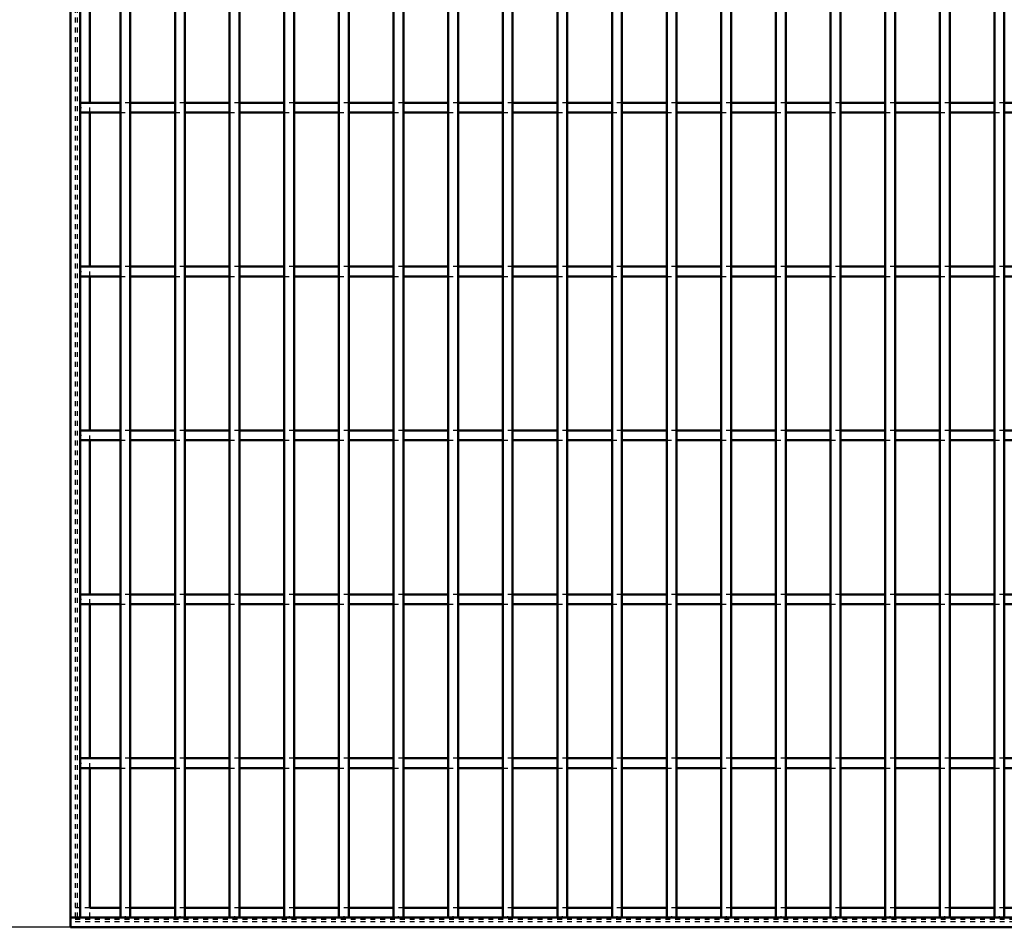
# Model space of a CAD drawing. Header units: millimetres. Extents: x -1015 to 606, y -500 to 954.
# Tile 2 of 36: x -610 to -410, y -500 to -315. Entities that reach past the tile are written whole.
import ezdxf

# ---------------------------------------------------------------- set-up
doc = ezdxf.new("R2010")
doc.units = ezdxf.units.MM
doc.linetypes.add('Dashed', pattern=[2, 1, -1])
for name, color, linetype, lineweight in [('2d ConnectionPoints', 7, 'Continuous', 50), ('AM_0', 7, 'Continuous', 50), ('AM_5', 3, 'Continuous', 25), ('AM_9', 6, 'Dashed', 25)]:
    doc.layers.add(name, color=color, linetype=linetype, lineweight=lineweight)
doc.dimstyles.new('ISO-25', dxfattribs={"dimtxt": 2.5, "dimasz": 2.5, "dimexe": 1.25, "dimexo": 0.625, "dimtad": 1, "dimtxsty": 'Standard', "dimcen": 2.5, "dimadec": 0, "dimazin": 0, "dimtfac": 1, "dimtmove": 0, "dimatfit": 3, "dimfxl": 1, "dimarcsym": 0})

# ---------------------------------------------------------------- blocks, each defined once
blk = doc.blocks.new('2_hzrue88wbeqy22kzfl3ahs9ii________0_in_LPP2303311211120010003500_4')
at = {"layer": 'AM_0'}
for p, q in [((-589.83, -496.05), (-596.05, -496.05)), ((-578.72, -496.05), (-587.83, -496.05)), ((-567.61, -496.05), (-576.72, -496.05)), ((-556.5, -496.05), (-565.61, -496.05)), ((-545.39, -496.05), (-554.5, -496.05)), ((-534.28, -496.05), (-543.39, -496.05)), ((-523.17, -496.05), (-532.28, -496.05)), ((-512.06, -496.05), (-521.17, -496.05)), ((-500.95, -496.05), (-510.06, -496.05)), ((-489.84, -496.05), (-498.95, -496.05)), ((-478.73, -496.05), (-487.84, -496.05)), ((-467.62, -496.05), (-476.73, -496.05)), ((-456.51, -496.05), (-465.62, -496.05)), ((-445.4, -496.05), (-454.51, -496.05)), ((-434.29, -496.05), (-443.4, -496.05)), ((-423.18, -496.05), (-432.29, -496.05)), ((-412.07, -496.05), (-421.18, -496.05)), ((-400.96, -496.05), (-410.07, -496.05)), ((600, -498), (-600, -498)), ((-600, -498), (-600, -500)), ((600, -500), (-600, -500))]:
    blk.add_line(p, q, dxfattribs=at)
at = {"layer": 'AM_9'}
for p, q in [((-596.05, -496.05), (-600, -496.05)), ((-587.83, -496.05), (-589.83, -496.05)), ((-576.72, -496.05), (-578.72, -496.05)), ((-565.61, -496.05), (-567.61, -496.05)), ((-554.5, -496.05), (-556.5, -496.05)), ((-543.39, -496.05), (-545.39, -496.05)), ((-532.28, -496.05), (-534.28, -496.05)), ((-521.17, -496.05), (-523.17, -496.05)), ((-510.06, -496.05), (-512.06, -496.05)), ((-498.95, -496.05), (-500.95, -496.05)), ((-487.84, -496.05), (-489.84, -496.05)), ((-476.73, -496.05), (-478.73, -496.05)), ((-465.62, -496.05), (-467.62, -496.05)), ((-454.51, -496.05), (-456.51, -496.05)), ((-443.4, -496.05), (-445.4, -496.05)), ((-432.29, -496.05), (-434.29, -496.05)), ((-421.18, -496.05), (-423.18, -496.05)), ((-410.07, -496.05), (-412.07, -496.05)), ((600, -498.4), (-600, -498.4)), ((600, -498.92), (-600, -498.92))]:
    blk.add_line(p, q, dxfattribs=at)
blk = doc.blocks.new('3_6iljxbz6d4dsczfqg3sx3rbfw________0_in_LPP2303311211120010003500_4')
at = {"layer": 'AM_0'}
for p, q in [((-589.83, -498), (-589.83, 498)), ((-587.83, -498), (-587.83, 498)), ((-587.83, -498), (-589.83, -498))]:
    blk.add_line(p, q, dxfattribs=at)
blk = doc.blocks.new('4_4eg37hdn2nhj6gqf2cjwoyxwn________0_in_LPP2303311211120010003500_4')
at = {"layer": 'AM_0'}
for p, q in [((-578.72, -498), (-578.72, 498)), ((-576.72, -498), (-576.72, 498)), ((-576.72, -498), (-578.72, -498))]:
    blk.add_line(p, q, dxfattribs=at)
blk = doc.blocks.new('5_7pgufijslhc4dtx2s9lgszbkr________0_in_LPP2303311211120010003500_4')
at = {"layer": 'AM_0'}
for p, q in [((-567.61, -498), (-567.61, 498)), ((-565.61, -498), (-565.61, 498)), ((-565.61, -498), (-567.61, -498))]:
    blk.add_line(p, q, dxfattribs=at)
blk = doc.blocks.new('6_90kmd46lk9s0yw0l9q7ndy0kk________0_in_LPP2303311211120010003500_4')
at = {"layer": 'AM_0'}
for p, q in [((-556.5, -498), (-556.5, 498)), ((-554.5, -498), (-554.5, 498)), ((-554.5, -498), (-556.5, -498))]:
    blk.add_line(p, q, dxfattribs=at)
blk = doc.blocks.new('7_lei68bmx3puqibai6dfc6uvja________0_in_LPP2303311211120010003500_4')
at = {"layer": 'AM_0'}
for p, q in [((-545.39, -498), (-545.39, 498)), ((-543.39, -498), (-543.39, 498)), ((-543.39, -498), (-545.39, -498))]:
    blk.add_line(p, q, dxfattribs=at)
blk = doc.blocks.new('8_5zb78mhjk52777tt5cfi44yps________0_in_LPP2303311211120010003500_4')
at = {"layer": 'AM_0'}
for p, q in [((-534.28, -498), (-534.28, 498)), ((-532.28, -498), (-532.28, 498)), ((-532.28, -498), (-534.28, -498))]:
    blk.add_line(p, q, dxfattribs=at)
blk = doc.blocks.new('9_hrm1xqhnikt3bzuews8aj983v________0_in_LPP2303311211120010003500_4')
at = {"layer": 'AM_0'}
for p, q in [((-523.17, -498), (-523.17, 498)), ((-521.17, -498), (-521.17, 498)), ((-521.17, -498), (-523.17, -498))]:
    blk.add_line(p, q, dxfattribs=at)
blk = doc.blocks.new('10_hv4v5cj20zy43ss3049uyybuh________0_in_LPP2303311211120010003500_4')
at = {"layer": 'AM_0'}
for p, q in [((-512.06, -498), (-512.06, 498)), ((-510.06, -498), (-510.06, 498)), ((-510.06, -498), (-512.06, -498))]:
    blk.add_line(p, q, dxfattribs=at)
blk = doc.blocks.new('11_og7kzfj3q9w59p4fsrtqw5okm________0_in_LPP2303311211120010003500_4')
at = {"layer": 'AM_0'}
for p, q in [((-500.95, -498), (-500.95, 498)), ((-498.95, -498), (-498.95, 498)), ((-498.95, -498), (-500.95, -498))]:
    blk.add_line(p, q, dxfattribs=at)
blk = doc.blocks.new('12_0lxbpd1u4u2hnjd3bxmhzqv2a________0_in_LPP2303311211120010003500_4')
at = {"layer": 'AM_0'}
for p, q in [((-489.84, -498), (-489.84, 498)), ((-487.84, -498), (-487.84, 498)), ((-487.84, -498), (-489.84, -498))]:
    blk.add_line(p, q, dxfattribs=at)
blk = doc.blocks.new('13_3ca2761wrcf8osuh672cjb2sp________0_in_LPP2303311211120010003500_4')
at = {"layer": 'AM_0'}
for p, q in [((-478.73, -498), (-478.73, 498)), ((-476.73, -498), (-476.73, 498)), ((-476.73, -498), (-478.73, -498))]:
    blk.add_line(p, q, dxfattribs=at)
blk = doc.blocks.new('14_vdcm87cturra7d4bnjup0ykld________0_in_LPP2303311211120010003500_4')
at = {"layer": 'AM_0'}
for p, q in [((-467.62, -498), (-467.62, 498)), ((-465.62, -498), (-465.62, 498)), ((-465.62, -498), (-467.62, -498))]:
    blk.add_line(p, q, dxfattribs=at)
blk = doc.blocks.new('15_ejcjpr68gdpfn51gnkzvcjcbf________0_in_LPP2303311211120010003500_4')
at = {"layer": 'AM_0'}
for p, q in [((-456.51, -498), (-456.51, 498)), ((-454.51, -498), (-454.51, 498)), ((-454.51, -498), (-456.51, -498))]:
    blk.add_line(p, q, dxfattribs=at)
blk = doc.blocks.new('16_3jag1xolvfkar4vphgwe8vryd________0_in_LPP2303311211120010003500_4')
at = {"layer": 'AM_0'}
for p, q in [((-445.4, -498), (-445.4, 498)), ((-443.4, -498), (-443.4, 498)), ((-443.4, -498), (-445.4, -498))]:
    blk.add_line(p, q, dxfattribs=at)
blk = doc.blocks.new('17_drekmss0oh7r3zh8o5q6ufdzg________0_in_LPP2303311211120010003500_4')
at = {"layer": 'AM_0'}
for p, q in [((-434.29, -498), (-434.29, 498)), ((-432.29, -498), (-432.29, 498)), ((-432.29, -498), (-434.29, -498))]:
    blk.add_line(p, q, dxfattribs=at)
blk = doc.blocks.new('18_lh6b8a192pxkqgaq7ysd3sfdb________0_in_LPP2303311211120010003500_4')
at = {"layer": 'AM_0'}
for p, q in [((-423.18, -498), (-423.18, 498)), ((-421.18, -498), (-421.18, 498)), ((-421.18, -498), (-423.18, -498))]:
    blk.add_line(p, q, dxfattribs=at)
blk = doc.blocks.new('19_o9dg3ccnmb0wufmlo5virzlju________0_in_LPP2303311211120010003500_4')
at = {"layer": 'AM_0'}
for p, q in [((-412.07, -498), (-412.07, 498)), ((-410.07, -498), (-410.07, 498)), ((-410.07, -498), (-412.07, -498))]:
    blk.add_line(p, q, dxfattribs=at)
blk = doc.blocks.new('111_35mitlfjlnfbzt86jxxjitrrx________0_in_LPP2303311211120010003500_4')
at = {"layer": 'AM_0'}
for p, q in [((-589.83, -465.62), (-598, -465.62)), ((-598, -465.62), (-598, -467.62)), ((-589.83, -465.62), (-589.83, -467.62)), ((-578.72, -465.62), (-587.83, -465.62)), ((-587.83, -467.62), (-587.83, -465.62)), ((-578.72, -465.62), (-578.72, -467.62)), ((-567.61, -465.62), (-576.72, -465.62)), ((-576.72, -467.62), (-576.72, -465.62)), ((-567.61, -465.62), (-567.61, -467.62)), ((-565.61, -467.62), (-565.61, -465.62)), ((-556.5, -465.62), (-565.61, -465.62)), ((-556.5, -465.62), (-556.5, -467.62)), ((-545.39, -465.62), (-554.5, -465.62)), ((-554.5, -467.62), (-554.5, -465.62)), ((-545.39, -465.62), (-545.39, -467.62)), ((-543.39, -467.62), (-543.39, -465.62)), ((-534.28, -465.62), (-543.39, -465.62)), ((-534.28, -465.62), (-534.28, -467.62)), ((-523.17, -465.62), (-532.28, -465.62)), ((-532.28, -467.62), (-532.28, -465.62)), ((-523.17, -465.62), (-523.17, -467.62)), ((-521.17, -467.62), (-521.17, -465.62)), ((-512.06, -465.62), (-521.17, -465.62)), ((-512.06, -465.62), (-512.06, -467.62)), ((-510.06, -467.62), (-510.06, -465.62)), ((-500.95, -465.62), (-510.06, -465.62)), ((-500.95, -465.62), (-500.95, -467.62)), ((-498.95, -467.62), (-498.95, -465.62)), ((-489.84, -465.62), (-498.95, -465.62)), ((-489.84, -465.62), (-489.84, -467.62)), ((-487.84, -467.62), (-487.84, -465.62)), ((-478.73, -465.62), (-487.84, -465.62)), ((-478.73, -465.62), (-478.73, -467.62)), ((-476.73, -467.62), (-476.73, -465.62)), ((-467.62, -465.62), (-476.73, -465.62)), ((-467.62, -465.62), (-467.62, -467.62)), ((-465.62, -467.62), (-465.62, -465.62)), ((-456.51, -465.62), (-465.62, -465.62)), ((-456.51, -465.62), (-456.51, -467.62)), ((-454.51, -467.62), (-454.51, -465.62)), ((-445.4, -465.62), (-454.51, -465.62)), ((-445.4, -465.62), (-445.4, -467.62)), ((-443.4, -467.62), (-443.4, -465.62)), ((-434.29, -465.62), (-443.4, -465.62)), ((-434.29, -465.62), (-434.29, -467.62)), ((-432.29, -467.62), (-432.29, -465.62)), ((-423.18, -465.62), (-432.29, -465.62)), ((-423.18, -465.62), (-423.18, -467.62)), ((-421.18, -467.62), (-421.18, -465.62)), ((-412.07, -465.62), (-421.18, -465.62)), ((-412.07, -465.62), (-412.07, -467.62)), ((-410.07, -467.62), (-410.07, -465.62)), ((-400.96, -465.62), (-410.07, -465.62)), ((-589.83, -467.62), (-598, -467.62)), ((-578.72, -467.62), (-587.83, -467.62)), ((-567.61, -467.62), (-576.72, -467.62)), ((-556.5, -467.62), (-565.61, -467.62)), ((-545.39, -467.62), (-554.5, -467.62)), ((-534.28, -467.62), (-543.39, -467.62)), ((-523.17, -467.62), (-532.28, -467.62)), ((-512.06, -467.62), (-521.17, -467.62)), ((-500.95, -467.62), (-510.06, -467.62)), ((-489.84, -467.62), (-498.95, -467.62)), ((-478.73, -467.62), (-487.84, -467.62)), ((-467.62, -467.62), (-476.73, -467.62)), ((-456.51, -467.62), (-465.62, -467.62)), ((-445.4, -467.62), (-454.51, -467.62)), ((-434.29, -467.62), (-443.4, -467.62)), ((-423.18, -467.62), (-432.29, -467.62)), ((-412.07, -467.62), (-421.18, -467.62)), ((-400.96, -467.62), (-410.07, -467.62))]:
    blk.add_line(p, q, dxfattribs=at)
at = {"layer": 'AM_9'}
for p, q in [((-587.83, -465.62), (-589.83, -465.62)), ((-576.72, -465.62), (-578.72, -465.62)), ((-565.61, -465.62), (-567.61, -465.62)), ((-554.5, -465.62), (-556.5, -465.62)), ((-543.39, -465.62), (-545.39, -465.62)), ((-532.28, -465.62), (-534.28, -465.62)), ((-521.17, -465.62), (-523.17, -465.62)), ((-510.06, -465.62), (-512.06, -465.62)), ((-498.95, -465.62), (-500.95, -465.62)), ((-487.84, -465.62), (-489.84, -465.62)), ((-476.73, -465.62), (-478.73, -465.62)), ((-465.62, -465.62), (-467.62, -465.62)), ((-454.51, -465.62), (-456.51, -465.62)), ((-443.4, -465.62), (-445.4, -465.62)), ((-432.29, -465.62), (-434.29, -465.62)), ((-421.18, -465.62), (-423.18, -465.62)), ((-410.07, -465.62), (-412.07, -465.62)), ((-589.83, -467.62), (-587.83, -467.62)), ((-578.72, -467.62), (-576.72, -467.62)), ((-567.61, -467.62), (-565.61, -467.62)), ((-556.5, -467.62), (-554.5, -467.62)), ((-545.39, -467.62), (-543.39, -467.62)), ((-534.28, -467.62), (-532.28, -467.62)), ((-523.17, -467.62), (-521.17, -467.62)), ((-512.06, -467.62), (-510.06, -467.62)), ((-500.95, -467.62), (-498.95, -467.62)), ((-489.84, -467.62), (-487.84, -467.62)), ((-478.73, -467.62), (-476.73, -467.62)), ((-467.62, -467.62), (-465.62, -467.62)), ((-456.51, -467.62), (-454.51, -467.62)), ((-445.4, -467.62), (-443.4, -467.62)), ((-434.29, -467.62), (-432.29, -467.62)), ((-423.18, -467.62), (-421.18, -467.62)), ((-412.07, -467.62), (-410.07, -467.62))]:
    blk.add_line(p, q, dxfattribs=at)
blk = doc.blocks.new('112_wq10nhhfnpeauljfjbenrv3gk________0_in_LPP2303311211120010003500_4')
at = {"layer": 'AM_0'}
for p, q in [((-589.83, -432.29), (-598, -432.29)), ((-598, -432.29), (-598, -434.29)), ((-589.83, -432.29), (-589.83, -434.29)), ((-578.72, -432.29), (-587.83, -432.29)), ((-587.83, -434.29), (-587.83, -432.29)), ((-578.72, -432.29), (-578.72, -434.29)), ((-567.61, -432.29), (-576.72, -432.29)), ((-576.72, -434.29), (-576.72, -432.29)), ((-567.61, -432.29), (-567.61, -434.29)), ((-565.61, -434.29), (-565.61, -432.29)), ((-556.5, -432.29), (-565.61, -432.29)), ((-556.5, -432.29), (-556.5, -434.29)), ((-545.39, -432.29), (-554.5, -432.29)), ((-554.5, -434.29), (-554.5, -432.29)), ((-545.39, -432.29), (-545.39, -434.29)), ((-543.39, -434.29), (-543.39, -432.29)), ((-534.28, -432.29), (-543.39, -432.29)), ((-534.28, -432.29), (-534.28, -434.29)), ((-523.17, -432.29), (-532.28, -432.29)), ((-532.28, -434.29), (-532.28, -432.29)), ((-523.17, -432.29), (-523.17, -434.29)), ((-521.17, -434.29), (-521.17, -432.29)), ((-512.06, -432.29), (-521.17, -432.29)), ((-512.06, -432.29), (-512.06, -434.29)), ((-510.06, -434.29), (-510.06, -432.29)), ((-500.95, -432.29), (-510.06, -432.29)), ((-500.95, -432.29), (-500.95, -434.29)), ((-498.95, -434.29), (-498.95, -432.29)), ((-489.84, -432.29), (-498.95, -432.29)), ((-489.84, -432.29), (-489.84, -434.29)), ((-487.84, -434.29), (-487.84, -432.29)), ((-478.73, -432.29), (-487.84, -432.29)), ((-478.73, -432.29), (-478.73, -434.29)), ((-476.73, -434.29), (-476.73, -432.29)), ((-467.62, -432.29), (-476.73, -432.29)), ((-467.62, -432.29), (-467.62, -434.29)), ((-465.62, -434.29), (-465.62, -432.29)), ((-456.51, -432.29), (-465.62, -432.29)), ((-456.51, -432.29), (-456.51, -434.29)), ((-454.51, -434.29), (-454.51, -432.29)), ((-445.4, -432.29), (-454.51, -432.29)), ((-445.4, -432.29), (-445.4, -434.29)), ((-443.4, -434.29), (-443.4, -432.29)), ((-434.29, -432.29), (-443.4, -432.29)), ((-434.29, -432.29), (-434.29, -434.29)), ((-432.29, -434.29), (-432.29, -432.29)), ((-423.18, -432.29), (-432.29, -432.29)), ((-423.18, -432.29), (-423.18, -434.29)), ((-421.18, -434.29), (-421.18, -432.29)), ((-412.07, -432.29), (-421.18, -432.29)), ((-412.07, -432.29), (-412.07, -434.29)), ((-410.07, -434.29), (-410.07, -432.29)), ((-400.96, -432.29), (-410.07, -432.29)), ((-589.83, -434.29), (-598, -434.29)), ((-578.72, -434.29), (-587.83, -434.29)), ((-567.61, -434.29), (-576.72, -434.29)), ((-556.5, -434.29), (-565.61, -434.29)), ((-545.39, -434.29), (-554.5, -434.29)), ((-534.28, -434.29), (-543.39, -434.29)), ((-523.17, -434.29), (-532.28, -434.29)), ((-512.06, -434.29), (-521.17, -434.29)), ((-500.95, -434.29), (-510.06, -434.29)), ((-489.84, -434.29), (-498.95, -434.29)), ((-478.73, -434.29), (-487.84, -434.29)), ((-467.62, -434.29), (-476.73, -434.29)), ((-456.51, -434.29), (-465.62, -434.29)), ((-445.4, -434.29), (-454.51, -434.29)), ((-434.29, -434.29), (-443.4, -434.29)), ((-423.18, -434.29), (-432.29, -434.29)), ((-412.07, -434.29), (-421.18, -434.29)), ((-400.96, -434.29), (-410.07, -434.29))]:
    blk.add_line(p, q, dxfattribs=at)
at = {"layer": 'AM_9'}
for p, q in [((-587.83, -432.29), (-589.83, -432.29)), ((-576.72, -432.29), (-578.72, -432.29)), ((-565.61, -432.29), (-567.61, -432.29)), ((-554.5, -432.29), (-556.5, -432.29)), ((-543.39, -432.29), (-545.39, -432.29)), ((-532.28, -432.29), (-534.28, -432.29)), ((-521.17, -432.29), (-523.17, -432.29)), ((-510.06, -432.29), (-512.06, -432.29)), ((-498.95, -432.29), (-500.95, -432.29)), ((-487.84, -432.29), (-489.84, -432.29)), ((-476.73, -432.29), (-478.73, -432.29)), ((-465.62, -432.29), (-467.62, -432.29)), ((-454.51, -432.29), (-456.51, -432.29)), ((-443.4, -432.29), (-445.4, -432.29)), ((-432.29, -432.29), (-434.29, -432.29)), ((-421.18, -432.29), (-423.18, -432.29)), ((-410.07, -432.29), (-412.07, -432.29)), ((-589.83, -434.29), (-587.83, -434.29)), ((-578.72, -434.29), (-576.72, -434.29)), ((-567.61, -434.29), (-565.61, -434.29)), ((-556.5, -434.29), (-554.5, -434.29)), ((-545.39, -434.29), (-543.39, -434.29)), ((-534.28, -434.29), (-532.28, -434.29)), ((-523.17, -434.29), (-521.17, -434.29)), ((-512.06, -434.29), (-510.06, -434.29)), ((-500.95, -434.29), (-498.95, -434.29)), ((-489.84, -434.29), (-487.84, -434.29)), ((-478.73, -434.29), (-476.73, -434.29)), ((-467.62, -434.29), (-465.62, -434.29)), ((-456.51, -434.29), (-454.51, -434.29)), ((-445.4, -434.29), (-443.4, -434.29)), ((-434.29, -434.29), (-432.29, -434.29)), ((-423.18, -434.29), (-421.18, -434.29)), ((-412.07, -434.29), (-410.07, -434.29))]:
    blk.add_line(p, q, dxfattribs=at)
blk = doc.blocks.new('113_u23keamryu6fsvuth5yp3h4mk________0_in_LPP2303311211120010003500_4')
at = {"layer": 'AM_0'}
for p, q in [((-589.83, -398.96), (-598, -398.96)), ((-598, -398.96), (-598, -400.96)), ((-589.83, -398.96), (-589.83, -400.96)), ((-578.72, -398.96), (-587.83, -398.96)), ((-587.83, -400.96), (-587.83, -398.96)), ((-578.72, -398.96), (-578.72, -400.96)), ((-567.61, -398.96), (-576.72, -398.96)), ((-576.72, -400.96), (-576.72, -398.96)), ((-567.61, -398.96), (-567.61, -400.96)), ((-565.61, -400.96), (-565.61, -398.96)), ((-556.5, -398.96), (-565.61, -398.96)), ((-556.5, -398.96), (-556.5, -400.96)), ((-545.39, -398.96), (-554.5, -398.96)), ((-554.5, -400.96), (-554.5, -398.96)), ((-545.39, -398.96), (-545.39, -400.96)), ((-543.39, -400.96), (-543.39, -398.96)), ((-534.28, -398.96), (-543.39, -398.96)), ((-534.28, -398.96), (-534.28, -400.96)), ((-523.17, -398.96), (-532.28, -398.96)), ((-532.28, -400.96), (-532.28, -398.96)), ((-523.17, -398.96), (-523.17, -400.96)), ((-521.17, -400.96), (-521.17, -398.96)), ((-512.06, -398.96), (-521.17, -398.96)), ((-512.06, -398.96), (-512.06, -400.96)), ((-510.06, -400.96), (-510.06, -398.96)), ((-500.95, -398.96), (-510.06, -398.96)), ((-500.95, -398.96), (-500.95, -400.96)), ((-498.95, -400.96), (-498.95, -398.96)), ((-489.84, -398.96), (-498.95, -398.96)), ((-489.84, -398.96), (-489.84, -400.96)), ((-487.84, -400.96), (-487.84, -398.96)), ((-478.73, -398.96), (-487.84, -398.96)), ((-478.73, -398.96), (-478.73, -400.96)), ((-476.73, -400.96), (-476.73, -398.96)), ((-467.62, -398.96), (-476.73, -398.96)), ((-467.62, -398.96), (-467.62, -400.96)), ((-465.62, -400.96), (-465.62, -398.96)), ((-456.51, -398.96), (-465.62, -398.96)), ((-456.51, -398.96), (-456.51, -400.96)), ((-454.51, -400.96), (-454.51, -398.96)), ((-445.4, -398.96), (-454.51, -398.96)), ((-445.4, -398.96), (-445.4, -400.96)), ((-443.4, -400.96), (-443.4, -398.96)), ((-434.29, -398.96), (-443.4, -398.96)), ((-434.29, -398.96), (-434.29, -400.96)), ((-432.29, -400.96), (-432.29, -398.96)), ((-423.18, -398.96), (-432.29, -398.96)), ((-423.18, -398.96), (-423.18, -400.96)), ((-421.18, -400.96), (-421.18, -398.96)), ((-412.07, -398.96), (-421.18, -398.96)), ((-412.07, -398.96), (-412.07, -400.96)), ((-410.07, -400.96), (-410.07, -398.96)), ((-400.96, -398.96), (-410.07, -398.96)), ((-589.83, -400.96), (-598, -400.96)), ((-578.72, -400.96), (-587.83, -400.96)), ((-567.61, -400.96), (-576.72, -400.96)), ((-556.5, -400.96), (-565.61, -400.96)), ((-545.39, -400.96), (-554.5, -400.96)), ((-534.28, -400.96), (-543.39, -400.96)), ((-523.17, -400.96), (-532.28, -400.96)), ((-512.06, -400.96), (-521.17, -400.96)), ((-500.95, -400.96), (-510.06, -400.96)), ((-489.84, -400.96), (-498.95, -400.96)), ((-478.73, -400.96), (-487.84, -400.96)), ((-467.62, -400.96), (-476.73, -400.96)), ((-456.51, -400.96), (-465.62, -400.96)), ((-445.4, -400.96), (-454.51, -400.96)), ((-434.29, -400.96), (-443.4, -400.96)), ((-423.18, -400.96), (-432.29, -400.96)), ((-412.07, -400.96), (-421.18, -400.96)), ((-400.96, -400.96), (-410.07, -400.96))]:
    blk.add_line(p, q, dxfattribs=at)
at = {"layer": 'AM_9'}
for p, q in [((-587.83, -398.96), (-589.83, -398.96)), ((-576.72, -398.96), (-578.72, -398.96)), ((-565.61, -398.96), (-567.61, -398.96)), ((-554.5, -398.96), (-556.5, -398.96)), ((-543.39, -398.96), (-545.39, -398.96)), ((-532.28, -398.96), (-534.28, -398.96)), ((-521.17, -398.96), (-523.17, -398.96)), ((-510.06, -398.96), (-512.06, -398.96)), ((-498.95, -398.96), (-500.95, -398.96)), ((-487.84, -398.96), (-489.84, -398.96)), ((-476.73, -398.96), (-478.73, -398.96)), ((-465.62, -398.96), (-467.62, -398.96)), ((-454.51, -398.96), (-456.51, -398.96)), ((-443.4, -398.96), (-445.4, -398.96)), ((-432.29, -398.96), (-434.29, -398.96)), ((-421.18, -398.96), (-423.18, -398.96)), ((-410.07, -398.96), (-412.07, -398.96)), ((-589.83, -400.96), (-587.83, -400.96)), ((-578.72, -400.96), (-576.72, -400.96)), ((-567.61, -400.96), (-565.61, -400.96)), ((-556.5, -400.96), (-554.5, -400.96)), ((-545.39, -400.96), (-543.39, -400.96)), ((-534.28, -400.96), (-532.28, -400.96)), ((-523.17, -400.96), (-521.17, -400.96)), ((-512.06, -400.96), (-510.06, -400.96)), ((-500.95, -400.96), (-498.95, -400.96)), ((-489.84, -400.96), (-487.84, -400.96)), ((-478.73, -400.96), (-476.73, -400.96)), ((-467.62, -400.96), (-465.62, -400.96)), ((-456.51, -400.96), (-454.51, -400.96)), ((-445.4, -400.96), (-443.4, -400.96)), ((-434.29, -400.96), (-432.29, -400.96)), ((-423.18, -400.96), (-421.18, -400.96)), ((-412.07, -400.96), (-410.07, -400.96))]:
    blk.add_line(p, q, dxfattribs=at)
blk = doc.blocks.new('114_zzjsr2o3ser288tdxqw1hzfrj________0_in_LPP2303311211120010003500_4')
at = {"layer": 'AM_0'}
for p, q in [((-589.83, -365.63), (-598, -365.63)), ((-598, -365.63), (-598, -367.63)), ((-589.83, -365.63), (-589.83, -367.63)), ((-578.72, -365.63), (-587.83, -365.63)), ((-587.83, -367.63), (-587.83, -365.63)), ((-578.72, -365.63), (-578.72, -367.63)), ((-567.61, -365.63), (-576.72, -365.63)), ((-576.72, -367.63), (-576.72, -365.63)), ((-567.61, -365.63), (-567.61, -367.63)), ((-565.61, -367.63), (-565.61, -365.63)), ((-556.5, -365.63), (-565.61, -365.63)), ((-556.5, -365.63), (-556.5, -367.63)), ((-545.39, -365.63), (-554.5, -365.63)), ((-554.5, -367.63), (-554.5, -365.63)), ((-545.39, -365.63), (-545.39, -367.63)), ((-543.39, -367.63), (-543.39, -365.63)), ((-534.28, -365.63), (-543.39, -365.63)), ((-534.28, -365.63), (-534.28, -367.63)), ((-523.17, -365.63), (-532.28, -365.63)), ((-532.28, -367.63), (-532.28, -365.63)), ((-523.17, -365.63), (-523.17, -367.63)), ((-521.17, -367.63), (-521.17, -365.63)), ((-512.06, -365.63), (-521.17, -365.63)), ((-512.06, -365.63), (-512.06, -367.63)), ((-510.06, -367.63), (-510.06, -365.63)), ((-500.95, -365.63), (-510.06, -365.63)), ((-500.95, -365.63), (-500.95, -367.63)), ((-498.95, -367.63), (-498.95, -365.63)), ((-489.84, -365.63), (-498.95, -365.63)), ((-489.84, -365.63), (-489.84, -367.63)), ((-487.84, -367.63), (-487.84, -365.63)), ((-478.73, -365.63), (-487.84, -365.63)), ((-478.73, -365.63), (-478.73, -367.63)), ((-476.73, -367.63), (-476.73, -365.63)), ((-467.62, -365.63), (-476.73, -365.63)), ((-467.62, -365.63), (-467.62, -367.63)), ((-465.62, -367.63), (-465.62, -365.63)), ((-456.51, -365.63), (-465.62, -365.63)), ((-456.51, -365.63), (-456.51, -367.63)), ((-454.51, -367.63), (-454.51, -365.63)), ((-445.4, -365.63), (-454.51, -365.63)), ((-445.4, -365.63), (-445.4, -367.63)), ((-443.4, -367.63), (-443.4, -365.63)), ((-434.29, -365.63), (-443.4, -365.63)), ((-434.29, -365.63), (-434.29, -367.63)), ((-432.29, -367.63), (-432.29, -365.63)), ((-423.18, -365.63), (-432.29, -365.63)), ((-423.18, -365.63), (-423.18, -367.63)), ((-421.18, -367.63), (-421.18, -365.63)), ((-412.07, -365.63), (-421.18, -365.63)), ((-412.07, -365.63), (-412.07, -367.63)), ((-410.07, -367.63), (-410.07, -365.63)), ((-400.96, -365.63), (-410.07, -365.63)), ((-589.83, -367.63), (-598, -367.63)), ((-578.72, -367.63), (-587.83, -367.63)), ((-567.61, -367.63), (-576.72, -367.63)), ((-556.5, -367.63), (-565.61, -367.63)), ((-545.39, -367.63), (-554.5, -367.63)), ((-534.28, -367.63), (-543.39, -367.63)), ((-523.17, -367.63), (-532.28, -367.63)), ((-512.06, -367.63), (-521.17, -367.63)), ((-500.95, -367.63), (-510.06, -367.63)), ((-489.84, -367.63), (-498.95, -367.63)), ((-478.73, -367.63), (-487.84, -367.63)), ((-467.62, -367.63), (-476.73, -367.63)), ((-456.51, -367.63), (-465.62, -367.63)), ((-445.4, -367.63), (-454.51, -367.63)), ((-434.29, -367.63), (-443.4, -367.63)), ((-423.18, -367.63), (-432.29, -367.63)), ((-412.07, -367.63), (-421.18, -367.63)), ((-400.96, -367.63), (-410.07, -367.63))]:
    blk.add_line(p, q, dxfattribs=at)
at = {"layer": 'AM_9'}
for p, q in [((-587.83, -365.63), (-589.83, -365.63)), ((-576.72, -365.63), (-578.72, -365.63)), ((-565.61, -365.63), (-567.61, -365.63)), ((-554.5, -365.63), (-556.5, -365.63)), ((-543.39, -365.63), (-545.39, -365.63)), ((-532.28, -365.63), (-534.28, -365.63)), ((-521.17, -365.63), (-523.17, -365.63)), ((-510.06, -365.63), (-512.06, -365.63)), ((-498.95, -365.63), (-500.95, -365.63)), ((-487.84, -365.63), (-489.84, -365.63)), ((-476.73, -365.63), (-478.73, -365.63)), ((-465.62, -365.63), (-467.62, -365.63)), ((-454.51, -365.63), (-456.51, -365.63)), ((-443.4, -365.63), (-445.4, -365.63)), ((-432.29, -365.63), (-434.29, -365.63)), ((-421.18, -365.63), (-423.18, -365.63)), ((-410.07, -365.63), (-412.07, -365.63)), ((-589.83, -367.63), (-587.83, -367.63)), ((-578.72, -367.63), (-576.72, -367.63)), ((-567.61, -367.63), (-565.61, -367.63)), ((-556.5, -367.63), (-554.5, -367.63)), ((-545.39, -367.63), (-543.39, -367.63)), ((-534.28, -367.63), (-532.28, -367.63)), ((-523.17, -367.63), (-521.17, -367.63)), ((-512.06, -367.63), (-510.06, -367.63)), ((-500.95, -367.63), (-498.95, -367.63)), ((-489.84, -367.63), (-487.84, -367.63)), ((-478.73, -367.63), (-476.73, -367.63)), ((-467.62, -367.63), (-465.62, -367.63)), ((-456.51, -367.63), (-454.51, -367.63)), ((-445.4, -367.63), (-443.4, -367.63)), ((-434.29, -367.63), (-432.29, -367.63)), ((-423.18, -367.63), (-421.18, -367.63)), ((-412.07, -367.63), (-410.07, -367.63))]:
    blk.add_line(p, q, dxfattribs=at)
blk = doc.blocks.new('115_yi25dmque0ayuhxb3xlz8lr5g________0_in_LPP2303311211120010003500_4')
at = {"layer": 'AM_0'}
for p, q in [((-589.83, -332.3), (-598, -332.3)), ((-598, -332.3), (-598, -334.3)), ((-589.83, -332.3), (-589.83, -334.3)), ((-578.72, -332.3), (-587.83, -332.3)), ((-587.83, -334.3), (-587.83, -332.3)), ((-578.72, -332.3), (-578.72, -334.3)), ((-567.61, -332.3), (-576.72, -332.3)), ((-576.72, -334.3), (-576.72, -332.3)), ((-567.61, -332.3), (-567.61, -334.3)), ((-565.61, -334.3), (-565.61, -332.3)), ((-556.5, -332.3), (-565.61, -332.3)), ((-556.5, -332.3), (-556.5, -334.3)), ((-545.39, -332.3), (-554.5, -332.3)), ((-554.5, -334.3), (-554.5, -332.3)), ((-545.39, -332.3), (-545.39, -334.3)), ((-543.39, -334.3), (-543.39, -332.3)), ((-534.28, -332.3), (-543.39, -332.3)), ((-534.28, -332.3), (-534.28, -334.3)), ((-523.17, -332.3), (-532.28, -332.3)), ((-532.28, -334.3), (-532.28, -332.3)), ((-523.17, -332.3), (-523.17, -334.3)), ((-521.17, -334.3), (-521.17, -332.3)), ((-512.06, -332.3), (-521.17, -332.3)), ((-512.06, -332.3), (-512.06, -334.3)), ((-510.06, -334.3), (-510.06, -332.3)), ((-500.95, -332.3), (-510.06, -332.3)), ((-500.95, -332.3), (-500.95, -334.3)), ((-498.95, -334.3), (-498.95, -332.3)), ((-489.84, -332.3), (-498.95, -332.3)), ((-489.84, -332.3), (-489.84, -334.3)), ((-487.84, -334.3), (-487.84, -332.3)), ((-478.73, -332.3), (-487.84, -332.3)), ((-478.73, -332.3), (-478.73, -334.3)), ((-476.73, -334.3), (-476.73, -332.3)), ((-467.62, -332.3), (-476.73, -332.3)), ((-467.62, -332.3), (-467.62, -334.3)), ((-465.62, -334.3), (-465.62, -332.3)), ((-456.51, -332.3), (-465.62, -332.3)), ((-456.51, -332.3), (-456.51, -334.3)), ((-454.51, -334.3), (-454.51, -332.3)), ((-445.4, -332.3), (-454.51, -332.3)), ((-445.4, -332.3), (-445.4, -334.3)), ((-443.4, -334.3), (-443.4, -332.3)), ((-434.29, -332.3), (-443.4, -332.3)), ((-434.29, -332.3), (-434.29, -334.3)), ((-432.29, -334.3), (-432.29, -332.3)), ((-423.18, -332.3), (-432.29, -332.3)), ((-423.18, -332.3), (-423.18, -334.3)), ((-421.18, -334.3), (-421.18, -332.3)), ((-412.07, -332.3), (-421.18, -332.3)), ((-412.07, -332.3), (-412.07, -334.3)), ((-410.07, -334.3), (-410.07, -332.3)), ((-400.96, -332.3), (-410.07, -332.3)), ((-589.83, -334.3), (-598, -334.3)), ((-578.72, -334.3), (-587.83, -334.3)), ((-567.61, -334.3), (-576.72, -334.3)), ((-556.5, -334.3), (-565.61, -334.3)), ((-545.39, -334.3), (-554.5, -334.3)), ((-534.28, -334.3), (-543.39, -334.3)), ((-523.17, -334.3), (-532.28, -334.3)), ((-512.06, -334.3), (-521.17, -334.3)), ((-500.95, -334.3), (-510.06, -334.3)), ((-489.84, -334.3), (-498.95, -334.3)), ((-478.73, -334.3), (-487.84, -334.3)), ((-467.62, -334.3), (-476.73, -334.3)), ((-456.51, -334.3), (-465.62, -334.3)), ((-445.4, -334.3), (-454.51, -334.3)), ((-434.29, -334.3), (-443.4, -334.3)), ((-423.18, -334.3), (-432.29, -334.3)), ((-412.07, -334.3), (-421.18, -334.3)), ((-400.96, -334.3), (-410.07, -334.3))]:
    blk.add_line(p, q, dxfattribs=at)
at = {"layer": 'AM_9'}
for p, q in [((-587.83, -332.3), (-589.83, -332.3)), ((-576.72, -332.3), (-578.72, -332.3)), ((-565.61, -332.3), (-567.61, -332.3)), ((-554.5, -332.3), (-556.5, -332.3)), ((-543.39, -332.3), (-545.39, -332.3)), ((-532.28, -332.3), (-534.28, -332.3)), ((-521.17, -332.3), (-523.17, -332.3)), ((-510.06, -332.3), (-512.06, -332.3)), ((-498.95, -332.3), (-500.95, -332.3)), ((-487.84, -332.3), (-489.84, -332.3)), ((-476.73, -332.3), (-478.73, -332.3)), ((-465.62, -332.3), (-467.62, -332.3)), ((-454.51, -332.3), (-456.51, -332.3)), ((-443.4, -332.3), (-445.4, -332.3)), ((-432.29, -332.3), (-434.29, -332.3)), ((-421.18, -332.3), (-423.18, -332.3)), ((-410.07, -332.3), (-412.07, -332.3)), ((-589.83, -334.3), (-587.83, -334.3)), ((-578.72, -334.3), (-576.72, -334.3)), ((-567.61, -334.3), (-565.61, -334.3)), ((-556.5, -334.3), (-554.5, -334.3)), ((-545.39, -334.3), (-543.39, -334.3)), ((-534.28, -334.3), (-532.28, -334.3)), ((-523.17, -334.3), (-521.17, -334.3)), ((-512.06, -334.3), (-510.06, -334.3)), ((-500.95, -334.3), (-498.95, -334.3)), ((-489.84, -334.3), (-487.84, -334.3)), ((-478.73, -334.3), (-476.73, -334.3)), ((-467.62, -334.3), (-465.62, -334.3)), ((-456.51, -334.3), (-454.51, -334.3)), ((-445.4, -334.3), (-443.4, -334.3)), ((-434.29, -334.3), (-432.29, -334.3)), ((-423.18, -334.3), (-421.18, -334.3)), ((-412.07, -334.3), (-410.07, -334.3))]:
    blk.add_line(p, q, dxfattribs=at)
blk = doc.blocks.new('140_tozzunuw650kypsempq2isxlm________0_in_LPP2303311211120010003500_4')
at = {"layer": 'AM_0'}
for p, q in [((-600, -498), (-600, 498)), ((-598, -498), (-598, 498)), ((-596.05, -332.3), (-596.05, -300.97)), ((-596.05, -365.63), (-596.05, -334.3)), ((-596.05, -398.96), (-596.05, -367.63)), ((-596.05, -432.29), (-596.05, -400.96)), ((-596.05, -465.62), (-596.05, -434.29)), ((-596.05, -496.05), (-596.05, -467.62)), ((-598, -498), (-600, -498))]:
    blk.add_line(p, q, dxfattribs=at)
at = {"layer": 'AM_9'}
for p, q in [((-598.99, -498), (-598.99, 498)), ((-598.55, -498), (-598.55, 498)), ((-596.05, -334.3), (-596.05, -332.3)), ((-596.05, -367.63), (-596.05, -365.63)), ((-596.05, -400.96), (-596.05, -398.96)), ((-596.05, -434.29), (-596.05, -432.29)), ((-596.05, -467.62), (-596.05, -465.62)), ((-596.05, -498), (-596.05, -496.05))]:
    blk.add_line(p, q, dxfattribs=at)
blk = doc.blocks.new('*D143')
at = {"layer": 'AM_5', "color": 0, "lineweight": -2}
for p, q in [((-600, 500), (-864, 500)), ((-864, 452), (-864, 250.72)), ((-864, -452), (-864, -250.72)), ((-600, -500), (-864, -500))]:
    blk.add_line(p, q, dxfattribs=at)
at = {"layer": 'AM_5', "color": 0}
for points in [[(-856, 452), (-872, 452), (-864, 500)], [(-872, -452), (-856, -452), (-864, -500)]]:
    blk.add_solid(points, dxfattribs=at)
at = {"layer": 'Defpoints', "color": 0}
for p in [(-600, 500), (-864, -500), (-600, -500)]:
    blk.add_point(p, dxfattribs=at)
at = {"layer": 'AM_5', "color": 0, "insert": (-864, 0), "char_height": 48, "attachment_point": 5, "rotation": 90}
blk.add_mtext('B = 1000 mm', dxfattribs=at)

msp = doc.modelspace()

# ---------------------------------------------------------------- linework, layer by layer
at = {"layer": '2d ConnectionPoints'}
for p in [(-598, -333.3), (-598, -333.3), (-598, -366.63), (-598, -366.63), (-598, -399.96), (-598, -399.96), (-598, -433.29), (-598, -433.29), (-598, -466.62), (-598, -466.62), (-588.83, -498), (-577.72, -498), (-566.61, -498), (-555.5, -498), (-544.39, -498), (-533.28, -498), (-522.17, -498), (-511.06, -498), (-499.95, -498), (-488.84, -498), (-477.73, -498), (-466.62, -498), (-455.51, -498), (-444.4, -498), (-433.29, -498), (-422.18, -498), (-411.07, -498)]:
    msp.add_point(p, dxfattribs=at)

# ---------------------------------------------------------------- block references
for name in ['140_tozzunuw650kypsempq2isxlm________0_in_LPP2303311211120010003500_4', '3_6iljxbz6d4dsczfqg3sx3rbfw________0_in_LPP2303311211120010003500_4', '4_4eg37hdn2nhj6gqf2cjwoyxwn________0_in_LPP2303311211120010003500_4', '5_7pgufijslhc4dtx2s9lgszbkr________0_in_LPP2303311211120010003500_4', '6_90kmd46lk9s0yw0l9q7ndy0kk________0_in_LPP2303311211120010003500_4', '7_lei68bmx3puqibai6dfc6uvja________0_in_LPP2303311211120010003500_4', '8_5zb78mhjk52777tt5cfi44yps________0_in_LPP2303311211120010003500_4', '9_hrm1xqhnikt3bzuews8aj983v________0_in_LPP2303311211120010003500_4', '10_hv4v5cj20zy43ss3049uyybuh________0_in_LPP2303311211120010003500_4', '11_og7kzfj3q9w59p4fsrtqw5okm________0_in_LPP2303311211120010003500_4', '12_0lxbpd1u4u2hnjd3bxmhzqv2a________0_in_LPP2303311211120010003500_4', '13_3ca2761wrcf8osuh672cjb2sp________0_in_LPP2303311211120010003500_4', '14_vdcm87cturra7d4bnjup0ykld________0_in_LPP2303311211120010003500_4', '15_ejcjpr68gdpfn51gnkzvcjcbf________0_in_LPP2303311211120010003500_4', '16_3jag1xolvfkar4vphgwe8vryd________0_in_LPP2303311211120010003500_4', '17_drekmss0oh7r3zh8o5q6ufdzg________0_in_LPP2303311211120010003500_4', '18_lh6b8a192pxkqgaq7ysd3sfdb________0_in_LPP2303311211120010003500_4', '19_o9dg3ccnmb0wufmlo5virzlju________0_in_LPP2303311211120010003500_4', '115_yi25dmque0ayuhxb3xlz8lr5g________0_in_LPP2303311211120010003500_4', '114_zzjsr2o3ser288tdxqw1hzfrj________0_in_LPP2303311211120010003500_4', '113_u23keamryu6fsvuth5yp3h4mk________0_in_LPP2303311211120010003500_4', '112_wq10nhhfnpeauljfjbenrv3gk________0_in_LPP2303311211120010003500_4', '111_35mitlfjlnfbzt86jxxjitrrx________0_in_LPP2303311211120010003500_4', '2_hzrue88wbeqy22kzfl3ahs9ii________0_in_LPP2303311211120010003500_4']:
    msp.add_blockref(name, (0, 0))

# ---------------------------------------------------------------- dimensions: what is measured, and where the dimension line sits
at = {"layer": 'AM_5'}
dim = msp.add_linear_dim(base=(-864, -500), p1=(-600, 500), p2=(-600, -500), angle=90, text='B = 1000 mm', dimstyle='ISO-25', override={"dimtxt": 48, "dimasz": 48, "dimexe": 0, "dimexo": 0, "dimgap": 14.4}, dxfattribs=at)
dim.commit()
dim.dimension.update_dxf_attribs({"geometry": '*D143', "text_midpoint": (-864, 0), "dimtype": 160, "text_rotation": 90})

doc.saveas('drawing.dxf')
